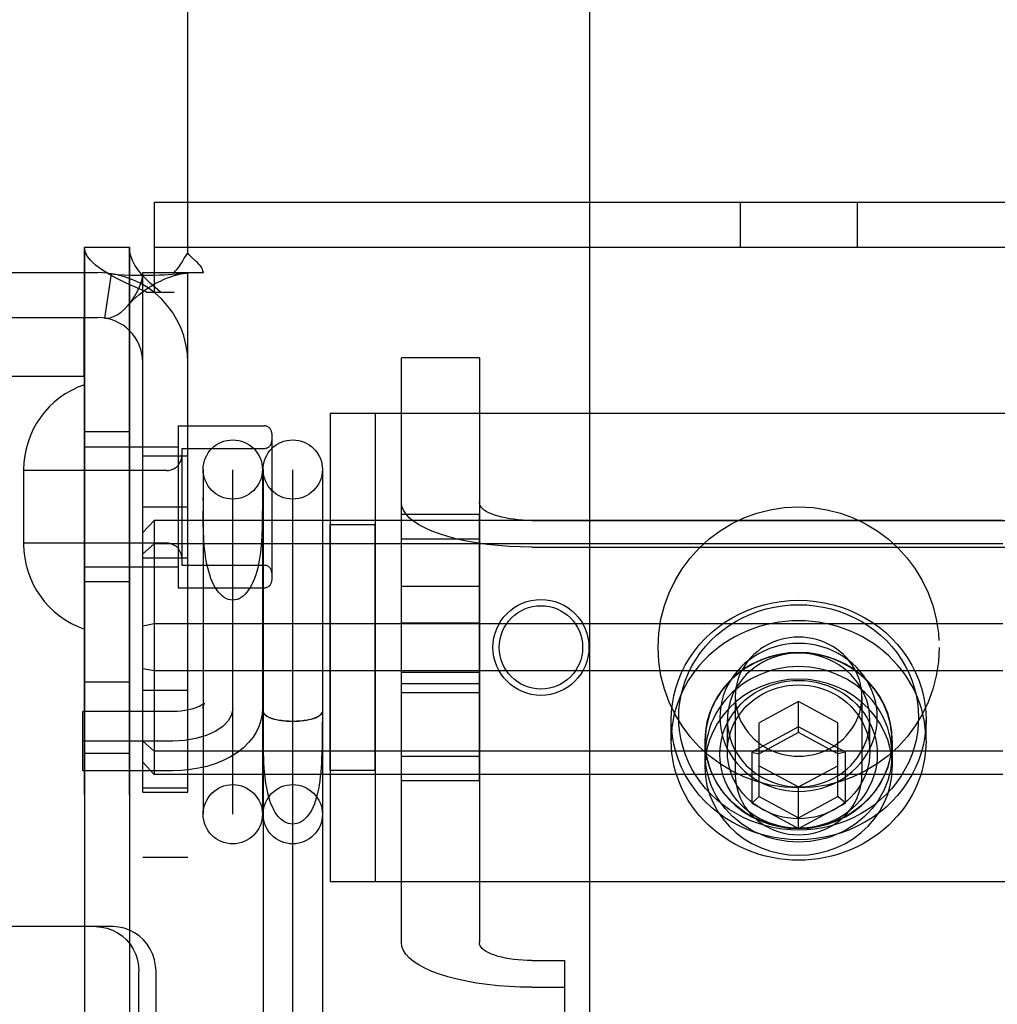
# Model space of a CAD drawing. Header units: inches. Extents: x 0 to 212, y 0 to 138.
# Tile 16 of 33: x 65.45 to 66.76, y 76.08 to 77.39. Entities that reach past the tile are written whole.
import ezdxf

# ---------------------------------------------------------------- set-up
doc = ezdxf.new("R2010")
doc.units = ezdxf.units.IN
doc.header["$LTSCALE"] = 11.6875
doc.header["$MEASUREMENT"] = 0
doc.linetypes.add('HIDDEN', pattern=[0.2, 0.1, -0.1])
doc.layers.get('0').update_dxf_attribs({"linetype": 'CONTINUOUS'})
for name, color, linetype in [('02___PRT_ALL_AXES', 7, 'CONTINUOUS'), ('03___PRT_ALL_CURVES', 7, 'CONTINUOUS'), ('DEFAULT_2', 8, 'HIDDEN'), ('DIMENSIONS', 7, 'CONTINUOUS')]:
    doc.layers.add(name, color=color, linetype=linetype)
doc.styles.get("Standard").update_dxf_attribs({"font": 'arial.ttf'})
doc.dimstyles.new('DIMSTYLE_1', dxfattribs={"dimtxt": 0.9375, "dimasz": 1.25, "dimexe": 0.09, "dimexo": 0.07, "dimgap": 0.0375, "dimtad": 0, "dimtih": 1, "dimtoh": 1, "dimzin": 4, "dimdsep": 46, "dimtxsty": 'Standard', "dimblk": '_FILLED', "dimblk1": '_FILLED', "dimblk2": '_FILLED', "dimcen": 0.09, "dimazin": 1, "dimtfac": 1, "dimtdec": 3, "dimtofl": 0, "dimtmove": 0, "dimatfit": 3, "dimldrblk": '_FILLED', "dimfxl": 0, "dimtolj": 1, "dimtzin": 4, "dimarcsym": 0})

# ---------------------------------------------------------------- blocks, each defined once
blk = doc.blocks.new('_FILLED')
at = {"color": 0, "linetype": 'ByBlock'}
blk.add_solid([(0, 0), (-1, 0.2), (-1, -0.2)], dxfattribs=at)
blk = doc.blocks.new('*D17')
at = {"layer": 'DIMENSIONS', "color": 2, "linetype": 'Continuous'}
for p, q in [((61.2775, 81.0858), (58.9157, 81.0858)), ((64.9025, 81.0858), (67.4025, 81.0858))]:
    blk.add_line(p, q, dxfattribs=at)
at = {"layer": 'DIMENSIONS', "color": 2, "linetype": 'Continuous', "xscale": 1.25, "yscale": 1.25, "zscale": 1.25}
blk.add_blockref('_FILLED', (61.2775, 81.0858), dxfattribs=at)
at = {"layer": 'DIMENSIONS', "color": 2, "linetype": 'Continuous', "xscale": 1.25, "yscale": 1.25, "zscale": 1.25, "rotation": 180}
blk.add_blockref('_FILLED', (64.9025, 81.0858), dxfattribs=at)
at = {"layer": 'DIMENSIONS', "color": 2, "linetype": 'Continuous', "insert": (58.447, 81.5545), "char_height": 0.9375, "width": 2.54763, "attachment_point": 3, "line_spacing_factor": 0.9}
blk.add_mtext('3.63', dxfattribs=at)

msp = doc.modelspace()

# ---------------------------------------------------------------- linework, layer by layer
at = {"color": 3, "linetype": 'Continuous'}
msp.add_line((66.215, 83.2614), (66.215, 68.0947), dxfattribs=at)
at = {"layer": '02___PRT_ALL_AXES', "color": 8, "linetype": 'HIDDEN'}
for p, q in [((65.541, 74.0191), (65.541, 77.0871)), ((65.601, 74.0191), (65.601, 77.0871)), ((65.666, 76.8486), (65.666, 76.6326)), ((65.666, 76.8486), (65.781, 76.8486)), ((65.601, 76.8406), (65.541, 76.8406)), ((65.619, 76.3601), (65.619, 76.8086)), ((65.619, 76.8086), (65.679, 76.8086)), ((65.679, 76.3601), (65.679, 76.8086)), ((65.619, 76.7406), (65.679, 76.7406)), ((65.964, 76.3754), (65.964, 76.7307)), ((65.964, 76.7307), (66.068, 76.7307)), ((66.068, 76.3754), (66.068, 76.7307)), ((65.869, 76.3891), (65.869, 76.7171)), ((65.869, 76.7171), (65.929, 76.7171)), ((65.929, 76.3891), (65.929, 76.7171)), ((65.964, 76.6979), (66.068, 76.6979)), ((65.619, 76.6726), (65.679, 76.6726)), ((65.601, 76.6406), (65.541, 76.6406)), ((65.666, 76.6326), (65.781, 76.6326)), ((66.068, 76.6344), (65.964, 76.6344)), ((65.964, 76.5859), (66.068, 76.5859)), ((65.964, 76.5202), (66.068, 76.5202)), ((65.541, 76.5071), (65.601, 76.5071)), ((65.619, 76.4961), (65.679, 76.4961)), ((66.068, 76.5044), (65.964, 76.5044)), ((66.324, 76.4289), (66.324, 76.4563)), ((66.664, 76.4289), (66.664, 76.4563)), ((66.369, 76.4289), (66.369, 76.3933)), ((66.3695, 76.4104), (66.3695, 76.4289)), ((66.6185, 76.4104), (66.6185, 76.4289)), ((66.619, 76.4289), (66.619, 76.3933)), ((65.541, 76.4121), (65.601, 76.4121)), ((65.964, 76.4082), (66.068, 76.4082)), ((65.869, 76.3891), (65.929, 76.3891)), ((65.964, 76.3754), (66.068, 76.3754)), ((65.619, 76.3656), (65.679, 76.3656)), ((65.619, 76.3601), (65.679, 76.3601)), ((65.619, 76.2731), (65.679, 76.2731))]:
    msp.add_line(p, q, dxfattribs=at)
for points in [[(66.664, 76.4289), (66.6637, 76.4373), (66.663, 76.4456), (66.6619, 76.4539), (66.6602, 76.4621), (66.6582, 76.4702), (66.6556, 76.4783), (66.6527, 76.4861), (66.6493, 76.4939), (66.6454, 76.5014), (66.6412, 76.5088), (66.6365, 76.5159), (66.6315, 76.5228), (66.6261, 76.5294), (66.6203, 76.5358), (66.6142, 76.5419), (66.6077, 76.5476), (66.6009, 76.553), (66.5939, 76.5581), (66.5865, 76.5629), (66.579, 76.5672), (66.5711, 76.5712), (66.5631, 76.5748), (66.5549, 76.578), (66.5465, 76.5808), (66.538, 76.5832), (66.5293, 76.5852), (66.5206, 76.5867), (66.5117, 76.5878), (66.5029, 76.5884), (66.494, 76.5886), (66.4851, 76.5884), (66.4762, 76.5878), (66.4674, 76.5867), (66.4586, 76.5852), (66.45, 76.5832), (66.4414, 76.5808), (66.433, 76.578), (66.4248, 76.5748), (66.4168, 76.5712), (66.409, 76.5672), (66.4014, 76.5629), (66.394, 76.5581), (66.387, 76.553), (66.3802, 76.5476), (66.3738, 76.5419), (66.3676, 76.5358), (66.3618, 76.5294), (66.3564, 76.5228), (66.3514, 76.5159), (66.3467, 76.5088), (66.3425, 76.5014), (66.3387, 76.4939), (66.3353, 76.4861), (66.3323, 76.4783), (66.3298, 76.4702), (66.3277, 76.4621), (66.3261, 76.4539), (66.3249, 76.4456), (66.3242, 76.4373), (66.324, 76.4289)], [(66.619, 76.4289), (66.6183, 76.4412), (66.6162, 76.4533), (66.6128, 76.4652), (66.6082, 76.4767), (66.6022, 76.4876), (66.5951, 76.4979), (66.5868, 76.5075), (66.5776, 76.5162), (66.5674, 76.5239), (66.5565, 76.5306), (66.5448, 76.5362), (66.5326, 76.5406), (66.5199, 76.5438), (66.507, 76.5457), (66.494, 76.5464), (66.4809, 76.5457), (66.468, 76.5438), (66.4553, 76.5406), (66.4431, 76.5362), (66.4315, 76.5306), (66.4205, 76.5239), (66.4103, 76.5162), (66.4011, 76.5075), (66.3928, 76.4979), (66.3857, 76.4876), (66.3798, 76.4767), (66.3751, 76.4652), (66.3717, 76.4533), (66.3697, 76.4412), (66.369, 76.4289)], [(66.6185, 76.4289), (66.6182, 76.436), (66.6176, 76.443), (66.6164, 76.45), (66.6148, 76.4569), (66.6128, 76.4637), (66.6104, 76.4704), (66.6075, 76.4769), (66.6042, 76.4833), (66.6005, 76.4894), (66.5964, 76.4954), (66.592, 76.501), (66.5871, 76.5065), (66.582, 76.5116), (66.5765, 76.5165), (66.5707, 76.521), (66.5647, 76.5252), (66.5584, 76.529), (66.5518, 76.5325), (66.5451, 76.5356), (66.5381, 76.5383), (66.531, 76.5406), (66.5238, 76.5425), (66.5164, 76.544), (66.509, 76.545), (66.5015, 76.5457), (66.494, 76.5459), (66.4864, 76.5457), (66.479, 76.545), (66.4715, 76.544), (66.4642, 76.5425), (66.4569, 76.5406), (66.4498, 76.5383), (66.4429, 76.5356), (66.4361, 76.5325), (66.4296, 76.529), (66.4232, 76.5252), (66.4172, 76.521), (66.4114, 76.5165), (66.4059, 76.5116), (66.4008, 76.5065), (66.396, 76.501), (66.3915, 76.4954), (66.3874, 76.4894), (66.3837, 76.4833), (66.3804, 76.4769), (66.3775, 76.4704), (66.3751, 76.4637), (66.3731, 76.4569), (66.3715, 76.45), (66.3704, 76.443), (66.3697, 76.436), (66.3695, 76.4289)], [(66.6185, 76.4104), (66.6182, 76.4175), (66.6176, 76.4245), (66.6164, 76.4315), (66.6148, 76.4384), (66.6128, 76.4452), (66.6104, 76.4519), (66.6075, 76.4584), (66.6042, 76.4648), (66.6005, 76.471), (66.5964, 76.4769), (66.592, 76.4826), (66.5871, 76.488), (66.582, 76.4932), (66.5765, 76.498), (66.5707, 76.5025), (66.5647, 76.5067), (66.5584, 76.5105), (66.5518, 76.514), (66.5451, 76.5171), (66.5381, 76.5198), (66.531, 76.5221), (66.5238, 76.524), (66.5164, 76.5255), (66.509, 76.5266), (66.5015, 76.5272), (66.494, 76.5274), (66.4864, 76.5272), (66.479, 76.5266), (66.4715, 76.5255), (66.4642, 76.524), (66.4569, 76.5221), (66.4498, 76.5198), (66.4429, 76.5171), (66.4361, 76.514), (66.4296, 76.5105), (66.4232, 76.5067), (66.4172, 76.5025), (66.4114, 76.498), (66.4059, 76.4932), (66.4008, 76.488), (66.396, 76.4826), (66.3915, 76.4769), (66.3874, 76.471), (66.3837, 76.4648), (66.3804, 76.4584), (66.3775, 76.4519), (66.3751, 76.4452), (66.3731, 76.4384), (66.3715, 76.4315), (66.3704, 76.4245), (66.3697, 76.4175), (66.3695, 76.4104)], [(66.619, 76.3933), (66.6183, 76.4057), (66.6162, 76.4178), (66.6128, 76.4296), (66.6082, 76.4411), (66.6022, 76.4521), (66.5951, 76.4624), (66.5868, 76.4719), (66.5776, 76.4806), (66.5674, 76.4884), (66.5565, 76.4951), (66.5448, 76.5006), (66.5326, 76.505), (66.5199, 76.5082), (66.507, 76.5101), (66.494, 76.5108), (66.4809, 76.5101), (66.468, 76.5082), (66.4553, 76.505), (66.4431, 76.5006), (66.4315, 76.4951), (66.4205, 76.4884), (66.4103, 76.4806), (66.4011, 76.4719), (66.3928, 76.4624), (66.3857, 76.4521), (66.3798, 76.4411), (66.3751, 76.4296), (66.3717, 76.4178), (66.3697, 76.4057), (66.369, 76.3933)], [(66.664, 76.4289), (66.6637, 76.4205), (66.663, 76.4122), (66.6619, 76.4039), (66.6602, 76.3957), (66.6582, 76.3876), (66.6556, 76.3795), (66.6527, 76.3717), (66.6493, 76.3639), (66.6454, 76.3564), (66.6412, 76.349), (66.6365, 76.3419), (66.6315, 76.335), (66.6261, 76.3284), (66.6203, 76.322), (66.6142, 76.3159), (66.6077, 76.3102), (66.6009, 76.3048), (66.5939, 76.2997), (66.5865, 76.2949), (66.579, 76.2906), (66.5711, 76.2866), (66.5631, 76.283), (66.5549, 76.2798), (66.5465, 76.277), (66.538, 76.2746), (66.5293, 76.2726), (66.5206, 76.2711), (66.5117, 76.27), (66.5029, 76.2694), (66.494, 76.2692), (66.4851, 76.2694), (66.4762, 76.27), (66.4674, 76.2711), (66.4586, 76.2726), (66.45, 76.2746), (66.4414, 76.277), (66.433, 76.2798), (66.4248, 76.283), (66.4168, 76.2866), (66.409, 76.2906), (66.4014, 76.2949), (66.394, 76.2997), (66.387, 76.3048), (66.3802, 76.3102), (66.3738, 76.3159), (66.3676, 76.322), (66.3618, 76.3284), (66.3564, 76.335), (66.3514, 76.3419), (66.3467, 76.349), (66.3425, 76.3564), (66.3387, 76.3639), (66.3353, 76.3717), (66.3323, 76.3795), (66.3298, 76.3876), (66.3277, 76.3957), (66.3261, 76.4039), (66.3249, 76.4122), (66.3242, 76.4205), (66.324, 76.4289)], [(66.369, 76.4289), (66.3697, 76.4166), (66.3717, 76.4045), (66.3751, 76.3926), (66.3798, 76.3811), (66.3857, 76.3702), (66.3928, 76.3599), (66.4011, 76.3503), (66.4103, 76.3416), (66.4205, 76.3339), (66.4315, 76.3272), (66.4431, 76.3216), (66.4553, 76.3172), (66.468, 76.314), (66.4809, 76.3121), (66.494, 76.3114), (66.507, 76.3121), (66.5199, 76.314), (66.5326, 76.3172), (66.5448, 76.3216), (66.5565, 76.3272), (66.5674, 76.3339), (66.5776, 76.3416), (66.5868, 76.3503), (66.5951, 76.3599), (66.6022, 76.3702), (66.6082, 76.3811), (66.6128, 76.3926), (66.6162, 76.4045), (66.6183, 76.4166), (66.619, 76.4289)], [(66.6185, 76.4289), (66.6182, 76.4218), (66.6176, 76.4148), (66.6164, 76.4078), (66.6148, 76.4009), (66.6128, 76.3941), (66.6104, 76.3874), (66.6075, 76.3809), (66.6042, 76.3745), (66.6005, 76.3684), (66.5964, 76.3624), (66.592, 76.3567), (66.5871, 76.3513), (66.582, 76.3462), (66.5765, 76.3413), (66.5707, 76.3368), (66.5647, 76.3326), (66.5584, 76.3288), (66.5518, 76.3253), (66.5451, 76.3222), (66.5381, 76.3195), (66.531, 76.3172), (66.5238, 76.3153), (66.5164, 76.3138), (66.509, 76.3128), (66.5015, 76.3121), (66.494, 76.3119), (66.4864, 76.3121), (66.479, 76.3128), (66.4715, 76.3138), (66.4642, 76.3153), (66.4569, 76.3172), (66.4498, 76.3195), (66.4429, 76.3222), (66.4361, 76.3253), (66.4296, 76.3288), (66.4232, 76.3326), (66.4172, 76.3368), (66.4114, 76.3413), (66.4059, 76.3462), (66.4008, 76.3513), (66.396, 76.3567), (66.3915, 76.3624), (66.3874, 76.3684), (66.3837, 76.3745), (66.3804, 76.3809), (66.3775, 76.3874), (66.3751, 76.3941), (66.3731, 76.4009), (66.3715, 76.4078), (66.3704, 76.4148), (66.3697, 76.4218), (66.3695, 76.4289)], [(66.6185, 76.4104), (66.6182, 76.4034), (66.6176, 76.3963), (66.6164, 76.3893), (66.6148, 76.3824), (66.6128, 76.3756), (66.6104, 76.3689), (66.6075, 76.3624), (66.6042, 76.3561), (66.6005, 76.3499), (66.5964, 76.344), (66.592, 76.3383), (66.5871, 76.3328), (66.582, 76.3277), (66.5765, 76.3229), (66.5707, 76.3183), (66.5647, 76.3141), (66.5584, 76.3103), (66.5518, 76.3068), (66.5451, 76.3037), (66.5381, 76.301), (66.531, 76.2987), (66.5238, 76.2968), (66.5164, 76.2954), (66.509, 76.2943), (66.5015, 76.2937), (66.494, 76.2934), (66.4864, 76.2937), (66.479, 76.2943), (66.4715, 76.2954), (66.4642, 76.2968), (66.4569, 76.2987), (66.4498, 76.301), (66.4429, 76.3037), (66.4361, 76.3068), (66.4296, 76.3103), (66.4232, 76.3141), (66.4172, 76.3183), (66.4114, 76.3229), (66.4059, 76.3277), (66.4008, 76.3328), (66.396, 76.3383), (66.3915, 76.344), (66.3874, 76.3499), (66.3837, 76.3561), (66.3804, 76.3624), (66.3775, 76.3689), (66.3751, 76.3756), (66.3731, 76.3824), (66.3715, 76.3893), (66.3704, 76.3963), (66.3697, 76.4034), (66.3695, 76.4104)], [(66.369, 76.3933), (66.3697, 76.381), (66.3717, 76.3689), (66.3751, 76.357), (66.3798, 76.3456), (66.3857, 76.3346), (66.3928, 76.3243), (66.4011, 76.3147), (66.4103, 76.306), (66.4205, 76.2983), (66.4315, 76.2916), (66.4431, 76.286), (66.4553, 76.2816), (66.468, 76.2784), (66.4809, 76.2765), (66.494, 76.2759), (66.507, 76.2765), (66.5199, 76.2784), (66.5326, 76.2816), (66.5448, 76.286), (66.5565, 76.2916), (66.5674, 76.2983), (66.5776, 76.306), (66.5868, 76.3147), (66.5951, 76.3243), (66.6022, 76.3346), (66.6082, 76.3456), (66.6128, 76.357), (66.6162, 76.3689), (66.6183, 76.381), (66.619, 76.3933)]]:
    msp.add_lwpolyline(points, dxfattribs=at)
for centre, radius in [((66.494, 76.5531), 0.1875), ((66.1502, 76.5531), 0.064), ((66.1502, 76.5531), 0.0556)]:
    msp.add_circle(centre, radius, dxfattribs=at)
at = {"layer": '03___PRT_ALL_CURVES', "color": 8, "linetype": 'HIDDEN'}
for p, q in [((65.739, 76.3308), (65.739, 76.7902)), ((65.819, 75.9772), (65.819, 76.7902)), ((65.659, 76.4281), (65.539, 76.4281))]:
    msp.add_line(p, q, dxfattribs=at)
msp.add_lwpolyline([(65.739, 76.4717), (65.7374, 76.4632), (65.7329, 76.4551), (65.7256, 76.4475), (65.7155, 76.4408), (65.7035, 76.4354), (65.6897, 76.4314), (65.6748, 76.4289), (65.659, 76.4281)], dxfattribs=at)
at = {"layer": 'DEFAULT_2', "color": 8, "linetype": 'HIDDEN'}
for p, q in [((65.679, 77.0792), (65.679, 77.9281)), ((65.6345, 77.0271), (65.6345, 77.1471)), ((65.6345, 77.1471), (67.3535, 77.1471)), ((66.416, 77.1471), (66.416, 77.0871)), ((66.572, 77.1471), (66.572, 77.0871)), ((65.541, 77.0871), (65.541, 74.0191)), ((65.541, 77.0871), (65.601, 77.0871)), ((65.601, 77.0871), (65.601, 74.0191)), ((65.6345, 77.0871), (67.3535, 77.0871)), ((65.149, 77.0531), (65.559, 77.0531)), ((65.5768, 77.0517), (65.5679, 76.9924)), ((65.619, 74.0531), (65.619, 77.0531)), ((65.619, 77.0531), (65.6606, 77.0531)), ((65.6606, 77.0531), (65.6998, 77.0531)), ((65.679, 74.0531), (65.679, 77.0531)), ((65.6239, 77.0271), (65.661, 77.0271)), ((65.149, 76.9931), (65.559, 76.9931)), ((65.5408, 76.9151), (65.5408, 76.9931)), ((65.964, 76.1592), (65.964, 76.9394)), ((66.068, 76.9394), (65.964, 76.9394)), ((66.068, 76.9394), (66.068, 76.1592)), ((65.0767, 76.9151), (65.5407, 76.9151)), ((65.869, 76.8656), (65.869, 76.2406)), ((65.869, 76.8656), (67.119, 76.8656)), ((65.929, 76.8656), (65.929, 76.2406)), ((65.791, 76.8386), (65.791, 76.6426)), ((65.541, 76.8206), (65.666, 76.8206)), ((65.671, 76.8186), (65.671, 76.6626)), ((65.671, 76.8186), (65.781, 76.8186)), ((65.46, 76.7901), (65.46, 76.691)), ((65.651, 76.7891), (65.46, 76.7891)), ((65.6995, 76.7905), (65.6995, 76.3305)), ((65.7785, 76.7905), (65.7785, 76.3305)), ((65.7795, 76.7905), (65.7795, 75.9772)), ((65.8585, 76.7905), (65.8585, 75.9772)), ((65.6995, 76.7489), (65.6995, 76.7533)), ((65.6995, 76.7258), (65.6995, 76.7354)), ((65.634, 76.7226), (65.619, 76.7063)), ((65.634, 76.7226), (65.634, 76.3835)), ((69.104, 76.7226), (65.634, 76.7226)), ((66.138, 76.7226), (66.85, 76.7226)), ((65.651, 76.6921), (65.46, 76.6921)), ((65.634, 76.6913), (65.619, 76.678)), ((69.104, 76.6913), (65.634, 76.6913)), ((66.138, 76.687), (66.85, 76.687)), ((65.541, 76.6606), (65.666, 76.6606)), ((65.671, 76.6626), (65.781, 76.6626)), ((65.634, 76.5844), (65.619, 76.5814)), ((69.104, 76.5844), (65.634, 76.5844)), ((65.634, 76.5217), (65.619, 76.5247)), ((69.104, 76.5217), (65.634, 76.5217)), ((65.964, 76.493), (66.068, 76.493)), ((66.4095, 76.4874), (66.4095, 76.3831)), ((66.494, 76.4808), (66.4415, 76.4523)), ((66.494, 76.4397), (66.494, 76.4808)), ((66.5465, 76.4523), (66.494, 76.4808)), ((66.5785, 76.4874), (66.5785, 76.3831)), ((65.659, 76.4676), (65.539, 76.4676)), ((65.539, 76.3886), (65.539, 76.4675)), ((65.7795, 76.4676), (65.7795, 76.4676)), ((65.8585, 76.4675), (65.8585, 76.4676)), ((65.7795, 76.4393), (65.7795, 76.4534)), ((66.399, 76.4138), (66.399, 76.4563)), ((66.589, 76.4138), (66.589, 76.4563)), ((66.494, 76.4472), (66.4315, 76.4133)), ((66.4415, 76.3543), (66.4415, 76.4523)), ((66.5565, 76.4133), (66.494, 76.4472)), ((66.5465, 76.3543), (66.5465, 76.4523)), ((65.634, 76.4148), (65.619, 76.4281)), ((66.494, 76.4397), (66.4415, 76.4113)), ((66.5465, 76.4113), (66.494, 76.4397)), ((69.104, 76.4148), (65.634, 76.4148)), ((66.4315, 76.4133), (66.4315, 76.3454)), ((66.4315, 76.4133), (66.4415, 76.4113)), ((66.5565, 76.4133), (66.5465, 76.4113)), ((66.5565, 76.3454), (66.5565, 76.4133)), ((65.659, 76.3886), (65.539, 76.3886)), ((65.634, 76.3835), (65.619, 76.3998)), ((66.4415, 76.3953), (66.494, 76.3669)), ((66.494, 76.3669), (66.5465, 76.3953)), ((69.104, 76.3835), (65.634, 76.3835)), ((66.494, 76.3115), (66.494, 76.3669)), ((66.4315, 76.3454), (66.4415, 76.3543)), ((66.4415, 76.3543), (66.494, 76.3258)), ((66.494, 76.3258), (66.5465, 76.3543)), ((66.5565, 76.3454), (66.5465, 76.3543)), ((66.4315, 76.3454), (66.494, 76.3115)), ((66.494, 76.3115), (66.5565, 76.3454)), ((65.869, 76.2406), (67.119, 76.2406)), ((65.5793, 76.1806), (65.4119, 76.1806)), ((66.138, 76.1352), (66.1815, 76.1352)), ((66.1815, 76.1352), (66.1815, 76.0997)), ((65.6138, 75.4936), (65.6138, 76.1206)), ((65.6366, 75.4936), (65.6366, 76.1206)), ((66.138, 76.0997), (66.1815, 76.0997)), ((66.1815, 76.0997), (66.1815, 75.16))]:
    msp.add_line(p, q, dxfattribs=at)
for points in [[(65.6239, 77.0271), (65.6099, 77.0331), (65.5967, 77.0391), (65.5845, 77.0451), (65.5735, 77.0511), (65.5639, 77.0571), (65.5558, 77.0631), (65.5494, 77.0691), (65.5447, 77.0751), (65.5419, 77.0811), (65.541, 77.0871)], [(65.6424, 77.0271), (65.6354, 77.0331), (65.6288, 77.0391), (65.6227, 77.0451), (65.6172, 77.0511), (65.6124, 77.0571), (65.6084, 77.0631), (65.6052, 77.0691), (65.6028, 77.0751), (65.6014, 77.0811), (65.601, 77.0871)], [(65.6729, 77.0699), (65.6743, 77.0722), (65.6759, 77.0746), (65.6774, 77.077), (65.679, 77.0792)], [(65.6854, 77.0725), (65.6831, 77.0747), (65.681, 77.0769), (65.679, 77.0792)], [(65.6998, 77.0531), (65.6992, 77.0554), (65.6984, 77.0578), (65.6971, 77.0602), (65.6955, 77.0625), (65.6938, 77.0646), (65.6919, 77.0665), (65.6899, 77.0685), (65.6854, 77.0725)], [(65.6606, 77.0531), (65.6628, 77.0554), (65.6647, 77.0577), (65.6664, 77.0598), (65.6678, 77.0619), (65.6692, 77.0639), (65.6704, 77.0659), (65.6729, 77.0699)], [(65.5768, 77.0517), (65.5852, 77.0507), (65.5942, 77.0501), (65.6032, 77.0497), (65.612, 77.0496), (65.6202, 77.0495), (65.6279, 77.0496), (65.6349, 77.0498), (65.6414, 77.05), (65.6475, 77.0503), (65.6533, 77.0506), (65.6588, 77.0509), (65.6638, 77.0513), (65.6682, 77.0516), (65.672, 77.052), (65.675, 77.0523), (65.6765, 77.0525)], [(65.5989, 77.0091), (65.5994, 77.0097), (65.6038, 77.0152), (65.6079, 77.0212), (65.6116, 77.0275), (65.6147, 77.0343), (65.6171, 77.0409), (65.6185, 77.0472), (65.619, 77.0531)], [(65.5989, 77.0091), (65.6017, 77.0121), (65.6056, 77.0162), (65.6096, 77.0199), (65.6137, 77.0234), (65.6177, 77.0267), (65.6218, 77.0297), (65.6259, 77.0326), (65.63, 77.0352), (65.6342, 77.0376), (65.6383, 77.0399), (65.6425, 77.0419), (65.6466, 77.0438), (65.6507, 77.0455), (65.6547, 77.047), (65.6586, 77.0483), (65.6625, 77.0495), (65.6661, 77.0504), (65.6697, 77.0513), (65.673, 77.0519), (65.6761, 77.0524), (65.6772, 77.0526)], [(65.6772, 77.0526), (65.6785, 77.0528), (65.679, 77.0531)], [(65.5679, 76.9924), (65.5713, 76.9922), (65.5754, 76.9928), (65.58, 76.9944), (65.5849, 76.997), (65.5899, 77.0005), (65.5948, 77.0048), (65.5989, 77.0091)], [(66.138, 76.687), (66.1227, 76.6872), (66.1077, 76.6879), (66.0929, 76.689), (66.0784, 76.6906), (66.0644, 76.6926), (66.051, 76.695), (66.0382, 76.6977), (66.0261, 76.7009), (66.0149, 76.7044), (66.0047, 76.7082), (65.9954, 76.7124), (65.9873, 76.7167), (65.9803, 76.7213), (65.9745, 76.7261), (65.9699, 76.7311), (65.9666, 76.7362), (65.9646, 76.7413), (65.964, 76.7465)], [(66.138, 76.7226), (66.1318, 76.7226), (66.1258, 76.7229), (66.1198, 76.7234), (66.114, 76.724), (66.1084, 76.7248), (66.103, 76.7258), (66.0978, 76.7269), (66.093, 76.7282), (66.0885, 76.7296), (66.0843, 76.7311), (66.0806, 76.7328), (66.0773, 76.7345), (66.0745, 76.7364), (66.0722, 76.7383), (66.0703, 76.7403), (66.069, 76.7423), (66.0682, 76.7444), (66.068, 76.7465)], [(65.7784, 76.7354), (65.7784, 76.7258), (65.7783, 76.7209), (65.7782, 76.7159), (65.7781, 76.7108), (65.7779, 76.7057), (65.7777, 76.7005), (65.7774, 76.6953), (65.777, 76.6901), (65.7765, 76.6848), (65.7759, 76.6796), (65.7752, 76.6744), (65.7744, 76.6692), (65.7734, 76.6642), (65.7723, 76.6592), (65.771, 76.6544), (65.7696, 76.6497), (65.768, 76.6452), (65.7663, 76.641), (65.7644, 76.637), (65.7624, 76.6332), (65.7602, 76.6298), (65.7579, 76.6267), (65.7554, 76.624), (65.7529, 76.6216), (65.7502, 76.6197), (65.7475, 76.6181), (65.7447, 76.617), (65.7418, 76.6164), (65.739, 76.6161)], [(65.739, 76.6161), (65.7361, 76.6164), (65.7333, 76.617), (65.7305, 76.6181), (65.7277, 76.6197), (65.7251, 76.6216), (65.7225, 76.624), (65.72, 76.6267), (65.7177, 76.6298), (65.7155, 76.6332), (65.7135, 76.637), (65.7116, 76.641), (65.7099, 76.6452), (65.7083, 76.6497), (65.7069, 76.6544), (65.7056, 76.6592), (65.7045, 76.6642), (65.7036, 76.6692), (65.7027, 76.6744), (65.702, 76.6796), (65.7014, 76.6848), (65.7009, 76.6901), (65.7005, 76.6953), (65.7002, 76.7005), (65.7, 76.7057), (65.6998, 76.7108), (65.6997, 76.7159), (65.6996, 76.7209), (65.6995, 76.7258)], [(66.324, 76.4563), (66.3243, 76.467), (66.3255, 76.4777), (66.3274, 76.4884), (66.3301, 76.4989), (66.3336, 76.5093), (66.3378, 76.5195), (66.3428, 76.5294), (66.3485, 76.5389), (66.3549, 76.5481), (66.3619, 76.5568), (66.3695, 76.5651), (66.3777, 76.5728), (66.3865, 76.58), (66.3957, 76.5866), (66.4054, 76.5926), (66.4156, 76.598), (66.4261, 76.6027), (66.4369, 76.6067), (66.448, 76.6101), (66.4593, 76.6127), (66.4708, 76.6145), (66.4823, 76.6156), (66.494, 76.616), (66.5056, 76.6156), (66.5172, 76.6145), (66.5286, 76.6127), (66.5399, 76.6101), (66.551, 76.6067), (66.5618, 76.6027), (66.5723, 76.598), (66.5825, 76.5927), (66.5922, 76.5866), (66.6014, 76.58), (66.6102, 76.5728), (66.6184, 76.5651), (66.626, 76.5568), (66.633, 76.5481), (66.6394, 76.539), (66.6451, 76.5294), (66.6501, 76.5195), (66.6543, 76.5093), (66.6578, 76.4989), (66.6605, 76.4884), (66.6624, 76.4777), (66.6636, 76.467), (66.664, 76.4563)], [(66.334, 76.4597), (66.3343, 76.4698), (66.3354, 76.4798), (66.3372, 76.4899), (66.3398, 76.4998), (66.343, 76.5096), (66.347, 76.5192), (66.3517, 76.5285), (66.3571, 76.5375), (66.363, 76.5461), (66.3696, 76.5543), (66.3768, 76.5621), (66.3846, 76.5694), (66.3928, 76.5762), (66.4015, 76.5824), (66.4107, 76.588), (66.4202, 76.5931), (66.4301, 76.5975), (66.4403, 76.6013), (66.4507, 76.6044), (66.4613, 76.6069), (66.4721, 76.6086), (66.483, 76.6097), (66.494, 76.61), (66.5049, 76.6097), (66.5158, 76.6086), (66.5266, 76.6069), (66.5372, 76.6044), (66.5477, 76.6013), (66.5578, 76.5975), (66.5677, 76.5931), (66.5773, 76.588), (66.5864, 76.5824), (66.5951, 76.5762), (66.6034, 76.5694), (66.6111, 76.5621), (66.6183, 76.5543), (66.6249, 76.5461), (66.6309, 76.5375), (66.6362, 76.5285), (66.6409, 76.5192), (66.6449, 76.5096), (66.6481, 76.4998), (66.6507, 76.4899), (66.6525, 76.4798), (66.6536, 76.4698), (66.654, 76.4597)], [(66.599, 76.4597), (66.5987, 76.4669), (66.5978, 76.4741), (66.5964, 76.4813), (66.5944, 76.4884), (66.5918, 76.4954), (66.5887, 76.5022), (66.585, 76.5088), (66.5808, 76.5151), (66.5761, 76.5211), (66.571, 76.5267), (66.5655, 76.5319), (66.5595, 76.5367), (66.5532, 76.5411), (66.5466, 76.5451), (66.5396, 76.5485), (66.5324, 76.5515), (66.525, 76.5539), (66.5174, 76.5559), (66.5096, 76.5572), (66.5018, 76.5581), (66.494, 76.5583), (66.4861, 76.5581), (66.4783, 76.5572), (66.4705, 76.5559), (66.4629, 76.5539), (66.4555, 76.5515), (66.4483, 76.5485), (66.4413, 76.5451), (66.4347, 76.5411), (66.4284, 76.5367), (66.4224, 76.5319), (66.4169, 76.5267), (66.4118, 76.5211), (66.4071, 76.5151), (66.4029, 76.5088), (66.3992, 76.5022), (66.3961, 76.4954), (66.3935, 76.4884), (66.3915, 76.4813), (66.3901, 76.4741), (66.3892, 76.4669), (66.389, 76.4597)], [(66.494, 76.5668), (66.4879, 76.5666), (66.4819, 76.566), (66.476, 76.565), (66.4702, 76.5636), (66.4644, 76.5618), (66.4589, 76.5596), (66.4535, 76.5571), (66.4483, 76.5542), (66.4433, 76.551), (66.4386, 76.5474), (66.4342, 76.5435), (66.4301, 76.5394), (66.4263, 76.535), (66.4229, 76.5303), (66.4198, 76.5254), (66.4171, 76.5204), (66.4148, 76.5151), (66.4129, 76.5098), (66.4114, 76.5043), (66.4103, 76.4987), (66.4097, 76.493), (66.4095, 76.4874)], [(66.5785, 76.4874), (66.5782, 76.493), (66.5776, 76.4987), (66.5765, 76.5043), (66.575, 76.5098), (66.5731, 76.5151), (66.5708, 76.5204), (66.5681, 76.5254), (66.565, 76.5303), (66.5616, 76.535), (66.5578, 76.5394), (66.5537, 76.5435), (66.5493, 76.5474), (66.5446, 76.551), (66.5396, 76.5542), (66.5345, 76.5571), (66.5291, 76.5596), (66.5235, 76.5618), (66.5178, 76.5636), (66.5119, 76.565), (66.506, 76.566), (66.5, 76.5666), (66.494, 76.5668)], [(66.589, 76.4563), (66.5887, 76.4628), (66.5879, 76.4693), (66.5867, 76.4758), (66.5848, 76.4823), (66.5825, 76.4886), (66.5797, 76.4948), (66.5763, 76.5007), (66.5725, 76.5064), (66.5683, 76.5118), (66.5637, 76.5169), (66.5587, 76.5216), (66.5533, 76.526), (66.5476, 76.53), (66.5416, 76.5335), (66.5353, 76.5367), (66.5287, 76.5393), (66.522, 76.5416), (66.5151, 76.5433), (66.5081, 76.5445), (66.5011, 76.5453), (66.494, 76.5455), (66.4868, 76.5453), (66.4798, 76.5445), (66.4728, 76.5433), (66.4659, 76.5415), (66.4592, 76.5393), (66.4526, 76.5366), (66.4464, 76.5335), (66.4403, 76.5299), (66.4346, 76.526), (66.4292, 76.5216), (66.4242, 76.5169), (66.4196, 76.5118), (66.4154, 76.5064), (66.4116, 76.5007), (66.4082, 76.4947), (66.4054, 76.4886), (66.4031, 76.4822), (66.4013, 76.4758), (66.4, 76.4693), (66.3992, 76.4628), (66.399, 76.4563)], [(66.389, 76.4104), (66.3892, 76.4176), (66.3901, 76.4248), (66.3915, 76.432), (66.3935, 76.4391), (66.3961, 76.4461), (66.3992, 76.453), (66.4029, 76.4596), (66.4071, 76.4659), (66.4118, 76.4718), (66.4169, 76.4774), (66.4224, 76.4827), (66.4284, 76.4875), (66.4347, 76.4919), (66.4413, 76.4958), (66.4483, 76.4993), (66.4555, 76.5022), (66.4629, 76.5047), (66.4705, 76.5066), (66.4783, 76.508), (66.4861, 76.5088), (66.494, 76.5091), (66.5018, 76.5088), (66.5096, 76.508), (66.5174, 76.5066), (66.525, 76.5047), (66.5324, 76.5022), (66.5396, 76.4993), (66.5466, 76.4958), (66.5532, 76.4919), (66.5595, 76.4875), (66.5655, 76.4827), (66.571, 76.4774), (66.5761, 76.4718), (66.5808, 76.4659), (66.585, 76.4596), (66.5887, 76.453), (66.5918, 76.4462), (66.5944, 76.4392), (66.5964, 76.432), (66.5978, 76.4248), (66.5987, 76.4176), (66.599, 76.4104)], [(66.399, 76.4138), (66.3992, 76.4203), (66.4, 76.4269), (66.4013, 76.4334), (66.4031, 76.4398), (66.4054, 76.4462), (66.4082, 76.4523), (66.4116, 76.4583), (66.4154, 76.464), (66.4196, 76.4694), (66.4242, 76.4745), (66.4292, 76.4792), (66.4346, 76.4836), (66.4403, 76.4875), (66.4464, 76.4911), (66.4526, 76.4942), (66.4592, 76.4969), (66.4659, 76.4991), (66.4728, 76.5009), (66.4798, 76.5021), (66.4868, 76.5029), (66.494, 76.5031), (66.5011, 76.5029), (66.5081, 76.5021), (66.5151, 76.5009), (66.522, 76.4991), (66.5287, 76.4969), (66.5353, 76.4942), (66.5416, 76.4911), (66.5476, 76.4875), (66.5533, 76.4836), (66.5587, 76.4792), (66.5637, 76.4745), (66.5683, 76.4694), (66.5725, 76.464), (66.5763, 76.4583), (66.5797, 76.4523), (66.5825, 76.4462), (66.5848, 76.4398), (66.5867, 76.4334), (66.5879, 76.4269), (66.5887, 76.4204), (66.589, 76.4138)], [(66.4095, 76.4874), (66.4097, 76.4817), (66.4103, 76.4761), (66.4114, 76.4705), (66.4129, 76.465), (66.4148, 76.4596), (66.4171, 76.4544), (66.4198, 76.4493), (66.4229, 76.4445), (66.4263, 76.4398), (66.4301, 76.4354), (66.4342, 76.4312), (66.4386, 76.4274), (66.4433, 76.4238), (66.4483, 76.4206), (66.4535, 76.4177), (66.4589, 76.4152), (66.4644, 76.413), (66.4702, 76.4112), (66.476, 76.4098), (66.4819, 76.4088), (66.4879, 76.4082), (66.494, 76.408)], [(66.494, 76.408), (66.5, 76.4082), (66.506, 76.4088), (66.5119, 76.4098), (66.5178, 76.4112), (66.5235, 76.413), (66.5291, 76.4152), (66.5345, 76.4177), (66.5396, 76.4206), (66.5446, 76.4238), (66.5493, 76.4274), (66.5537, 76.4312), (66.5578, 76.4354), (66.5616, 76.4398), (66.565, 76.4445), (66.5681, 76.4493), (66.5708, 76.4544), (66.5731, 76.4596), (66.575, 76.465), (66.5765, 76.4705), (66.5776, 76.4761), (66.5782, 76.4817), (66.5785, 76.4874)], [(65.7011, 76.4784), (65.7013, 76.4787), (65.7014, 76.4789), (65.7012, 76.4786), (65.7004, 76.478), (65.6992, 76.4771), (65.6974, 76.4759), (65.695, 76.4747), (65.6921, 76.4734), (65.6886, 76.4721), (65.6846, 76.4708), (65.6801, 76.4697), (65.6752, 76.4688), (65.67, 76.4681), (65.6646, 76.4677), (65.659, 76.4676)], [(65.7785, 76.4717), (65.778, 76.464), (65.7765, 76.4562), (65.7741, 76.4485), (65.7706, 76.4408), (65.766, 76.4333), (65.7602, 76.4261), (65.7532, 76.4192), (65.7451, 76.4128), (65.736, 76.407), (65.726, 76.402), (65.7155, 76.3978), (65.7045, 76.3944), (65.6933, 76.3918), (65.682, 76.39), (65.6705, 76.3889), (65.659, 76.3886)], [(65.6995, 76.4717), (65.6997, 76.4743), (65.7002, 76.4764), (65.7008, 76.4779), (65.7011, 76.4784)], [(65.8585, 76.4675), (65.8581, 76.4658), (65.8571, 76.4641), (65.8554, 76.4625), (65.8532, 76.461), (65.8503, 76.4595), (65.8469, 76.4582), (65.843, 76.4571), (65.8387, 76.4561), (65.8341, 76.4554), (65.8292, 76.4548), (65.8241, 76.4545), (65.819, 76.4544), (65.8138, 76.4545), (65.8087, 76.4548), (65.8038, 76.4554), (65.7992, 76.4561), (65.7949, 76.4571), (65.791, 76.4582), (65.7876, 76.4595), (65.7848, 76.461), (65.7825, 76.4625), (65.7808, 76.4641), (65.7798, 76.4658), (65.7795, 76.4675)], [(65.7797, 76.4662), (65.7803, 76.465), (65.7813, 76.4638), (65.7827, 76.4626), (65.7843, 76.4614), (65.7863, 76.4603), (65.7887, 76.4593), (65.7913, 76.4584), (65.7941, 76.4575), (65.7972, 76.4567), (65.8005, 76.4561), (65.804, 76.4556), (65.8076, 76.4551), (65.8114, 76.4548), (65.8151, 76.4546), (65.819, 76.4546)], [(65.819, 76.4546), (65.8228, 76.4546), (65.8266, 76.4548), (65.8303, 76.4551), (65.8339, 76.4556), (65.8374, 76.4561), (65.8407, 76.4567), (65.8438, 76.4575), (65.8467, 76.4584), (65.8493, 76.4593), (65.8516, 76.4603), (65.8536, 76.4614), (65.8553, 76.4626), (65.8566, 76.4638), (65.8576, 76.465), (65.8582, 76.4662)], [(65.8584, 76.4534), (65.8584, 76.4393), (65.8583, 76.4324), (65.8582, 76.4256), (65.8581, 76.4188), (65.8579, 76.4122), (65.8576, 76.4056), (65.8573, 76.3992), (65.8569, 76.3929), (65.8564, 76.3868), (65.8558, 76.3808), (65.8551, 76.375), (65.8542, 76.3693), (65.8533, 76.3639), (65.8521, 76.3587), (65.8509, 76.3537), (65.8495, 76.349), (65.8479, 76.3446), (65.8461, 76.3404), (65.8443, 76.3365), (65.8422, 76.333), (65.8401, 76.3298), (65.8377, 76.3269), (65.8353, 76.3244), (65.8328, 76.3223), (65.8301, 76.3205), (65.8274, 76.3191), (65.8246, 76.3182), (65.8218, 76.3176), (65.819, 76.3174)], [(66.664, 76.4563), (66.6636, 76.4456), (66.6624, 76.4348), (66.6605, 76.4242), (66.6578, 76.4136), (66.6543, 76.4032), (66.6501, 76.393), (66.6451, 76.3831), (66.6394, 76.3736), (66.6331, 76.3644), (66.626, 76.3557), (66.6184, 76.3474), (66.6102, 76.3397), (66.6014, 76.3325), (66.5922, 76.3259), (66.5825, 76.3199), (66.5723, 76.3145), (66.5618, 76.3098), (66.551, 76.3058), (66.5399, 76.3025), (66.5286, 76.2999), (66.5172, 76.298), (66.5056, 76.2969), (66.494, 76.2965), (66.4823, 76.2969), (66.4708, 76.298), (66.4593, 76.2999), (66.448, 76.3025), (66.4369, 76.3058), (66.4261, 76.3098), (66.4156, 76.3145), (66.4055, 76.3199), (66.3957, 76.3259), (66.3865, 76.3325), (66.3777, 76.3397), (66.3695, 76.3474), (66.3619, 76.3557), (66.3549, 76.3644), (66.3485, 76.3736), (66.3428, 76.3831), (66.3378, 76.393), (66.3336, 76.4032), (66.3301, 76.4136), (66.3274, 76.4242), (66.3255, 76.4348), (66.3243, 76.4456), (66.324, 76.4563)], [(66.654, 76.4597), (66.6536, 76.4496), (66.6525, 76.4395), (66.6507, 76.4295), (66.6481, 76.4195), (66.6449, 76.4097), (66.6409, 76.4002), (66.6362, 76.3909), (66.6309, 76.3819), (66.6249, 76.3732), (66.6183, 76.365), (66.6111, 76.3573), (66.6034, 76.35), (66.5951, 76.3432), (66.5864, 76.337), (66.5773, 76.3313), (66.5677, 76.3263), (66.5578, 76.3218), (66.5477, 76.3181), (66.5372, 76.3149), (66.5266, 76.3125), (66.5158, 76.3107), (66.5049, 76.3097), (66.494, 76.3093), (66.483, 76.3097), (66.4721, 76.3107), (66.4613, 76.3125), (66.4507, 76.3149), (66.4403, 76.318), (66.4301, 76.3218), (66.4202, 76.3263), (66.4107, 76.3313), (66.4015, 76.337), (66.3928, 76.3432), (66.3846, 76.35), (66.3768, 76.3573), (66.3697, 76.365), (66.3631, 76.3732), (66.3571, 76.3819), (66.3517, 76.3908), (66.347, 76.4002), (66.343, 76.4097), (66.3398, 76.4195), (66.3372, 76.4295), (66.3354, 76.4395), (66.3343, 76.4496), (66.334, 76.4597)], [(66.389, 76.4597), (66.3892, 76.4525), (66.3901, 76.4453), (66.3915, 76.4381), (66.3935, 76.431), (66.3961, 76.424), (66.3992, 76.4171), (66.4029, 76.4105), (66.4071, 76.4042), (66.4118, 76.3983), (66.4169, 76.3927), (66.4224, 76.3874), (66.4284, 76.3826), (66.4347, 76.3782), (66.4413, 76.3743), (66.4483, 76.3708), (66.4555, 76.3679), (66.463, 76.3654), (66.4706, 76.3635), (66.4783, 76.3621), (66.4861, 76.3613), (66.494, 76.361), (66.5018, 76.3613), (66.5096, 76.3621), (66.5174, 76.3635), (66.525, 76.3654), (66.5324, 76.3679), (66.5396, 76.3708), (66.5466, 76.3743), (66.5532, 76.3782), (66.5595, 76.3826), (66.5655, 76.3874), (66.571, 76.3927), (66.5762, 76.3983), (66.5808, 76.4043), (66.585, 76.4106), (66.5887, 76.4171), (66.5918, 76.424), (66.5944, 76.431), (66.5964, 76.4381), (66.5978, 76.4453), (66.5987, 76.4525), (66.599, 76.4597)], [(66.399, 76.4563), (66.3992, 76.4498), (66.4, 76.4432), (66.4013, 76.4367), (66.4031, 76.4303), (66.4054, 76.4239), (66.4082, 76.4178), (66.4116, 76.4118), (66.4154, 76.4061), (66.4196, 76.4007), (66.4242, 76.3956), (66.4292, 76.3909), (66.4346, 76.3865), (66.4403, 76.3826), (66.4464, 76.379), (66.4527, 76.3759), (66.4592, 76.3732), (66.4659, 76.371), (66.4728, 76.3692), (66.4798, 76.368), (66.4869, 76.3672), (66.494, 76.367), (66.5011, 76.3672), (66.5081, 76.368), (66.5151, 76.3692), (66.522, 76.371), (66.5287, 76.3732), (66.5353, 76.3759), (66.5416, 76.379), (66.5476, 76.3826), (66.5533, 76.3865), (66.5587, 76.3909), (66.5637, 76.3956), (66.5683, 76.4007), (66.5726, 76.4061), (66.5763, 76.4118), (66.5797, 76.4178), (66.5825, 76.4239), (66.5848, 76.4303), (66.5867, 76.4367), (66.5879, 76.4432), (66.5887, 76.4498), (66.589, 76.4563)], [(65.819, 76.3174), (65.8161, 76.3176), (65.8133, 76.3182), (65.8105, 76.3191), (65.8078, 76.3205), (65.8052, 76.3223), (65.8026, 76.3244), (65.8002, 76.3269), (65.7979, 76.3298), (65.7957, 76.333), (65.7937, 76.3365), (65.7918, 76.3404), (65.79, 76.3446), (65.7885, 76.349), (65.787, 76.3537), (65.7858, 76.3587), (65.7847, 76.3639), (65.7837, 76.3693), (65.7828, 76.375), (65.7821, 76.3808), (65.7815, 76.3868), (65.781, 76.3929), (65.7806, 76.3992), (65.7803, 76.4056), (65.78, 76.4122), (65.7798, 76.4188), (65.7797, 76.4256), (65.7796, 76.4324), (65.7795, 76.4393)], [(66.589, 76.4138), (66.5887, 76.4074), (66.5879, 76.4008), (66.5867, 76.3943), (66.5848, 76.3879), (66.5825, 76.3815), (66.5797, 76.3754), (66.5763, 76.3694), (66.5726, 76.3637), (66.5683, 76.3583), (66.5637, 76.3532), (66.5587, 76.3485), (66.5533, 76.3441), (66.5476, 76.3402), (66.5416, 76.3366), (66.5353, 76.3335), (66.5287, 76.3308), (66.522, 76.3286), (66.5151, 76.3268), (66.5081, 76.3256), (66.5011, 76.3248), (66.494, 76.3246), (66.4869, 76.3248), (66.4798, 76.3256), (66.4728, 76.3268), (66.4659, 76.3286), (66.4592, 76.3308), (66.4527, 76.3335), (66.4464, 76.3366), (66.4403, 76.3402), (66.4346, 76.3441), (66.4292, 76.3485), (66.4242, 76.3532), (66.4196, 76.3583), (66.4154, 76.3637), (66.4116, 76.3694), (66.4082, 76.3753), (66.4054, 76.3815), (66.4031, 76.3879), (66.4013, 76.3943), (66.4, 76.4008), (66.3992, 76.4073), (66.399, 76.4138)], [(66.599, 76.4104), (66.5987, 76.4032), (66.5978, 76.396), (66.5964, 76.3888), (66.5944, 76.3817), (66.5918, 76.3747), (66.5887, 76.3679), (66.585, 76.3613), (66.5808, 76.355), (66.5762, 76.349), (66.571, 76.3434), (66.5655, 76.3382), (66.5595, 76.3334), (66.5532, 76.329), (66.5466, 76.325), (66.5396, 76.3216), (66.5324, 76.3186), (66.525, 76.3162), (66.5174, 76.3142), (66.5096, 76.3129), (66.5018, 76.312), (66.494, 76.3118), (66.4861, 76.312), (66.4783, 76.3129), (66.4706, 76.3142), (66.463, 76.3162), (66.4555, 76.3186), (66.4483, 76.3216), (66.4413, 76.325), (66.4347, 76.329), (66.4284, 76.3334), (66.4224, 76.3382), (66.4169, 76.3434), (66.4118, 76.349), (66.4071, 76.355), (66.4029, 76.3613), (66.3992, 76.3679), (66.3961, 76.3747), (66.3935, 76.3817), (66.3915, 76.3888), (66.3901, 76.396), (66.3892, 76.4032), (66.389, 76.4104)], [(66.4095, 76.3831), (66.4097, 76.3768), (66.4105, 76.3706), (66.4118, 76.3645), (66.4136, 76.3584), (66.4158, 76.3526), (66.4186, 76.3469), (66.4218, 76.3414), (66.4255, 76.3362), (66.4296, 76.3312), (66.4341, 76.3266), (66.439, 76.3223), (66.4442, 76.3184), (66.4497, 76.3149), (66.4555, 76.3118), (66.4615, 76.3092), (66.4678, 76.307), (66.4742, 76.3053), (66.4807, 76.3041), (66.4873, 76.3033), (66.494, 76.3031)], [(66.494, 76.3031), (66.5006, 76.3033), (66.5072, 76.3041), (66.5138, 76.3053), (66.5202, 76.307), (66.5264, 76.3092), (66.5324, 76.3118), (66.5382, 76.3149), (66.5437, 76.3184), (66.549, 76.3223), (66.5538, 76.3266), (66.5583, 76.3312), (66.5624, 76.3361), (66.5661, 76.3414), (66.5693, 76.3468), (66.5721, 76.3525), (66.5744, 76.3584), (66.5761, 76.3645), (66.5774, 76.3706), (66.5782, 76.3768), (66.5785, 76.3831)], [(65.5565, 76.1806), (65.564, 76.18), (65.5713, 76.1785), (65.5784, 76.176), (65.5851, 76.1725), (65.5914, 76.1681), (65.597, 76.163), (65.602, 76.1571), (65.6061, 76.1506), (65.6095, 76.1435), (65.6119, 76.1361), (65.6133, 76.1284), (65.6138, 76.1206)], [(65.6366, 76.1206), (65.6361, 76.1284), (65.6347, 76.1361), (65.6323, 76.1435), (65.629, 76.1506), (65.6248, 76.1571), (65.6198, 76.163), (65.6142, 76.1681), (65.608, 76.1725), (65.6012, 76.176), (65.5941, 76.1785), (65.5868, 76.18), (65.5793, 76.1806)], [(66.138, 76.0997), (66.1227, 76.0999), (66.1077, 76.1006), (66.0929, 76.1017), (66.0784, 76.1033), (66.0644, 76.1053), (66.051, 76.1076), (66.0382, 76.1104), (66.0261, 76.1136), (66.0149, 76.1171), (66.0047, 76.1209), (65.9954, 76.1251), (65.9873, 76.1294), (65.9803, 76.134), (65.9745, 76.1388), (65.9699, 76.1438), (65.9666, 76.1489), (65.9646, 76.154), (65.964, 76.1592)], [(66.138, 76.1352), (66.1318, 76.1353), (66.1258, 76.1356), (66.1198, 76.1361), (66.114, 76.1367), (66.1084, 76.1375), (66.103, 76.1385), (66.0978, 76.1396), (66.093, 76.1408), (66.0885, 76.1423), (66.0843, 76.1438), (66.0806, 76.1455), (66.0773, 76.1472), (66.0745, 76.1491), (66.0722, 76.151), (66.0703, 76.153), (66.069, 76.155), (66.0682, 76.1571), (66.068, 76.1592)]]:
    msp.add_lwpolyline(points, dxfattribs=at)
for centre in [(65.739, 76.7905), (65.819, 76.7905), (65.739, 76.3305), (65.819, 76.3305)]:
    msp.add_circle(centre, 0.0395, dxfattribs=at)
for centre, radius, start, end in [((65.559, 76.9331), 0.12, 0, 90), ((65.559, 76.9331), 0.06, 0, 90), ((65.58, 76.7901), 0.12, 108.9656, 180), ((65.781, 76.8386), 0.01, 0, 90), ((65.781, 76.8286), 0.01, 270, 360), ((65.651, 76.8091), 0.02, 270, 360), ((65.58, 76.691), 0.12, 180, 251.0344), ((65.651, 76.6721), 0.02, 0, 90), ((65.781, 76.6526), 0.01, 0, 90), ((65.781, 76.6426), 0.01, 270, 360)]:
    msp.add_arc(centre, radius, start, end, dxfattribs=at)

# ---------------------------------------------------------------- dimensions: what is measured, and where the dimension line sits
at = {"layer": 'DIMENSIONS', "color": 2, "linetype": 'Continuous'}
dim = msp.add_linear_dim(base=(64.9024582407, 81.085763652), p1=(61.2774582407, 76.5530538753), p2=(64.9024582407, 46.5520538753), dimstyle='DIMSTYLE_1', dxfattribs=at)
dim.commit()
dim.dimension.update_dxf_attribs({"geometry": '*D17', "text_midpoint": (57.1719583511, 81.0805381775), "dimtype": 160})

doc.saveas('drawing.dxf')
